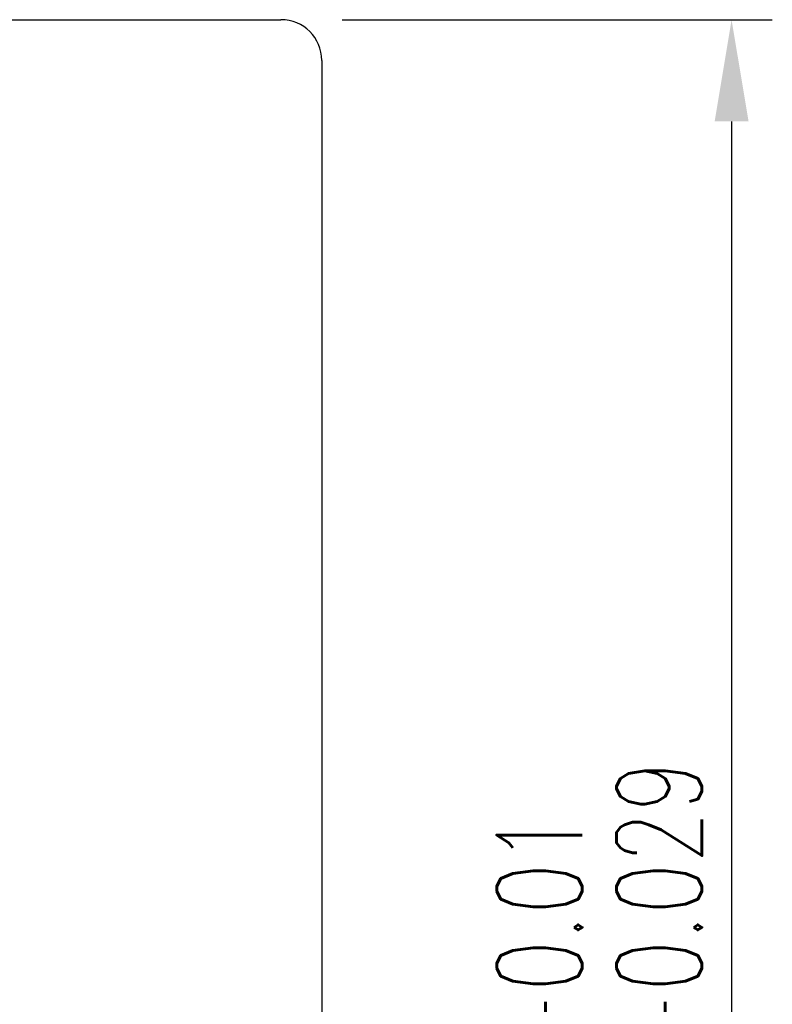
# Model space of a CAD drawing. Header units: millimetres. Extents: x -274 to -74, y 82 to 207.
# Tile 48 of 48: x -93 to -74, y 144 to 168. Entities that reach past the tile are written whole.
import ezdxf

# ---------------------------------------------------------------- set-up
doc = ezdxf.new("R2010")
doc.units = ezdxf.units.MM
doc.header["$LTSCALE"] = 0.1
doc.layers.get('DEFPOINTS').update_dxf_attribs({"linetype": 'CONTINUOUS'})
doc.layers.add('CHA', color=7, linetype='CONTINUOUS')
doc.layers.add('OUT', color=3, linetype='CONTINUOUS')
doc.styles.add('DIM-7', font='SIMPLEX.shx', dxfattribs={"width": 0.7, "bigfont": 'chineset.shx'})
doc.dimstyles.new('CNS', dxfattribs={"dimtxt": 3.5, "dimasz": 2.5, "dimexe": 1, "dimexo": 1.5, "dimgap": 0.09, "dimtad": 0, "dimdsep": 46, "dimtxsty": 'DIM-7', "dimcen": 0.09, "dimclrd": 1, "dimclre": 1, "dimclrt": 4, "dimadec": 0, "dimazin": 0, "dimtfac": 1, "dimtix": 1, "dimtmove": 2, "dimatfit": 3, "dimfxl": 1, "dimtvp": 0.971429, "dimtolj": 1, "dimarcsym": 0})

# ---------------------------------------------------------------- blocks, each defined once
blk = doc.blocks.new('*D6')
at = {"layer": 'CHA', "lineweight": -2, "transparency": 16777216}
for p, q in [((-84.646, 167.702), (-74.078, 167.702)), ((-75.078, 165.202), (-75.078, 120.202)), ((-84.646, 117.702), (-74.078, 117.702))]:
    blk.add_line(p, q, dxfattribs=at)
at = {"layer": 'CHA', "transparency": 16777216}
for points in [[(-75.494, 165.202), (-74.661, 165.202), (-75.078, 167.702)], [(-75.494, 120.202), (-74.661, 120.202), (-75.078, 117.702)]]:
    blk.add_solid(points, dxfattribs=at)
at = {"layer": 'DEFPOINTS', "color": 0, "transparency": 16777216}
for p in [(-86.146, 167.702), (-86.146, 117.702), (-75.078, 117.702)]:
    blk.add_point(p, dxfattribs=at)
at = {"layer": 'CHA', "transparency": 16777216, "insert": (-78.328, 142.702), "char_height": 3.5, "attachment_point": 5, "rotation": 90, "style": 'DIM-7'}
blk.add_mtext('\\A1;%%C50{\\H2.1;\\S-0.01^ -0.029;}', dxfattribs=at)

msp = doc.modelspace()

# ---------------------------------------------------------------- linework, layer by layer
at = {"layer": 'OUT', "color": 7}
for p, q in [((-121.146, 167.702), (-86.146, 167.702)), ((-85.146, 166.702), (-85.146, 118.702))]:
    msp.add_line(p, q, dxfattribs=at)
msp.add_arc((-86.146, 166.702), 1, 0, 90, dxfattribs=at)

# ---------------------------------------------------------------- dimensions: what is measured, and where the dimension line sits
at = {"layer": 'CHA', "color": 7}
dim = msp.add_linear_dim(base=(-75.078, 117.702), p1=(-86.146, 167.702), p2=(-86.146, 117.702), angle=90, text='%%C<>', dimstyle='CNS', override={"dimgap": 0.8, "dimtad": 1, "dimclrd": 256, "dimclre": 256, "dimclrt": 256, "dimadec": 2, "dimazin": 2, "dimtol": 1, "dimlim": 0, "dimtp": -0.01, "dimtm": 0.029, "dimtfac": 0.6, "dimtdec": 3, "dimtmove": 1}, dxfattribs=at)
dim.commit()
dim.dimension.update_dxf_attribs({"geometry": '*D6', "text_midpoint": (-78.328, 142.702)})

doc.saveas('drawing.dxf')
